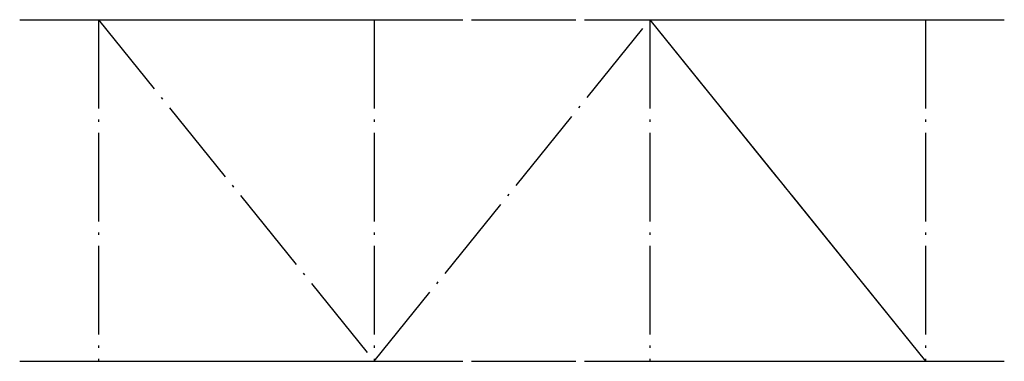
# Model space of a CAD drawing. Header units: millimetres. Extents: x 19751 to 21251, y -5288 to -4768.
import ezdxf

# ---------------------------------------------------------------- set-up
doc = ezdxf.new("R2010")
doc.units = ezdxf.units.MM
doc.header["$LTSCALE"] = 11.25
doc.linetypes.add('ET_DASH_DOT', pattern=[15.3, 12, -1.5, 0.3, -1.5])
doc.layers.add('CENTRE', color=2, linetype='ET_DASH_DOT')
doc.layers.add('DIM', color=1, linetype='Continuous')

msp = doc.modelspace()

# ---------------------------------------------------------------- linework, layer by layer
at = {"layer": 'CENTRE', "extrusion": (0, -1, -1.83697e-16)}
for p, q in [((19751.1, -4768.1, 566.3), (21251.1, -4768.1, 566.3)), ((19751.1, -4768.1, 1516.3), (21251.1, -4768.1, 1516.3)), ((19871.1, -4768.1, 566.3), (19871.1, -4768.1, 1516.3)), ((19871.1, -4768.1, 566.3), (19871.1, -4768.1, 1516.3)), ((20711.1, -4768.1, 566.3), (20711.1, -4768.1, 1516.3)), ((20711.1, -4768.1, 566.3), (20711.1, -4768.1, 1516.3)), ((21131.1, -4768.1, 566.3), (21131.1, -4768.1, 1516.3)), ((21131.1, -4768.1, 566.3), (21131.1, -4768.1, 1516.3)), ((19751.1, -5288.1, 566.3), (21251.1, -5288.1, 566.3)), ((19751.1, -5288.1, 1516.3), (21251.1, -5288.1, 1516.3)), ((19871.1, -5288.1, 566.3), (19871.1, -5288.1, 1516.3)), ((19871.1, -5288.1, 566.3), (19871.1, -5288.1, 1516.3)), ((20711.1, -5288.1, 566.3), (20711.1, -5288.1, 1516.3)), ((20711.1, -5288.1, 566.3), (20711.1, -5288.1, 1516.3)), ((21131.1, -5288.1, 566.3), (21131.1, -5288.1, 1516.3)), ((21131.1, -5288.1, 566.3), (21131.1, -5288.1, 1516.3))]:
    msp.add_line(p, q, dxfattribs=at)
at = {"layer": 'CENTRE'}
for p, q in [((19871.1, -4768.1, 1516.3), (19871.1, -5288.1, 1516.3)), ((19871.1, -4768.1, 566.3), (19871.1, -5288.1, 566.3)), ((19871.1, -4768.1, 1516.3), (20291.1, -5288.1, 1516.3)), ((19871.1, -4768.1, 566.3), (20291.1, -5288.1, 566.3)), ((19871.1, -4768.1, 566.3), (20291.1, -4768.1, 1516.3)), ((20291.1, -4768.1, 566.3), (20291.1, -5288.1, 566.3)), ((20291.1, -5288.1, 1516.3), (20711.1, -4768.1, 1516.3)), ((20291.1, -5288.1, 566.3), (20711.1, -4768.1, 566.3)), ((20291.1, -4768.1, 1516.3), (20711.1, -4768.1, 566.3)), ((20711.1, -4768.1, 1516.3), (20711.1, -5288.1, 1516.3)), ((20711.1, -4768.1, 566.3), (20711.1, -5288.1, 566.3)), ((20711.1, -4768.1, 566.3), (21131.1, -5288.1, 566.3)), ((20711.1, -4768.1, 566.3), (21131.1, -4768.1, 1516.3)), ((21131.1, -4768.1, 1516.3), (21131.1, -5288.1, 1516.3)), ((21131.1, -4768.1, 566.3), (21131.1, -5288.1, 566.3)), ((19871.1, -5288.1, 566.3), (20291.1, -5288.1, 1516.3)), ((20291.1, -5288.1, 1516.3), (20711.1, -5288.1, 566.3)), ((20711.1, -5288.1, 566.3), (21131.1, -5288.1, 1516.3))]:
    msp.add_line(p, q, dxfattribs=at)
at = {"layer": 'DIM'}
msp.add_line((20711.1, -4768.1, 1516.3), (21131.1, -5288.1, 1516.3), dxfattribs=at)

doc.saveas('drawing.dxf')
